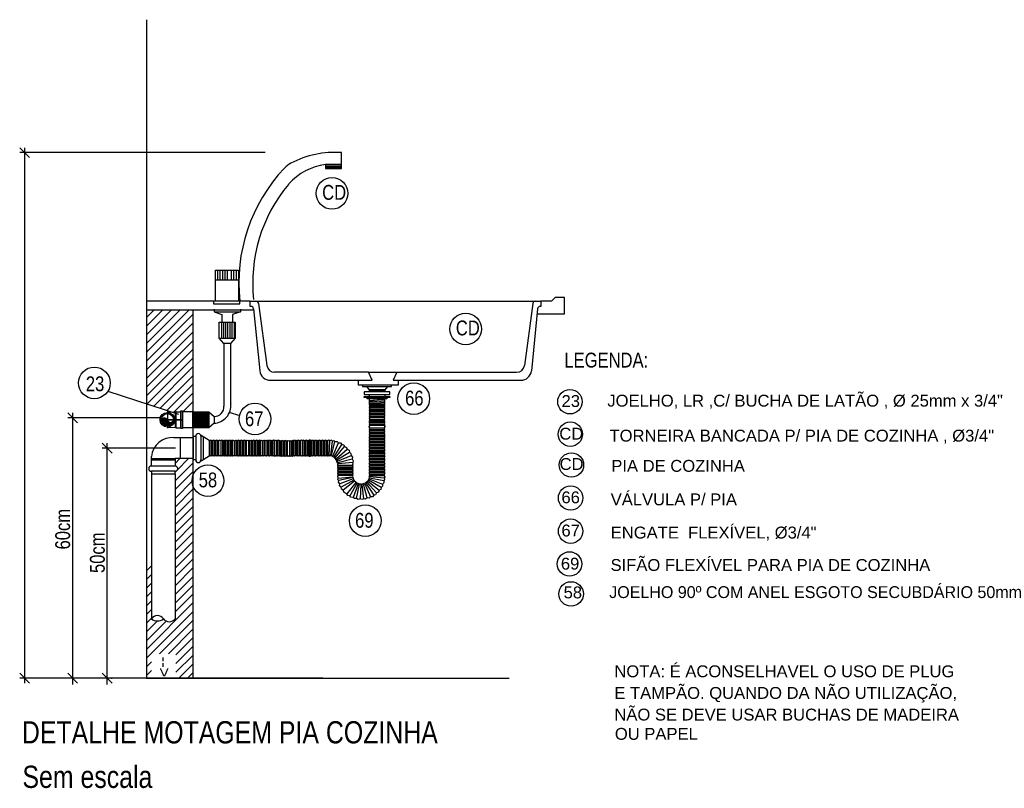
# Model space of a CAD drawing. Header units: millimetres. Extents: x -20654 to 2526, y -8238 to 977.
# Tile 95 of 219: x -10312.95 to -10309.79, y -4129.42 to -4126.95. Entities that reach past the tile are written whole.
import ezdxf

# ---------------------------------------------------------------- set-up
doc = ezdxf.new("R2010")
doc.units = ezdxf.units.MM
doc.layers.add('EQUIP', color=7, linetype='Continuous')
doc.layers.add('TEXTO', color=251, linetype='Continuous')
doc.styles.add('Arial', font='arial.ttf', dxfattribs={"height": 100})
doc.styles.add('Arial_1', font='arial.ttf', dxfattribs={"width": 0.8, "height": 0.06})
doc.styles.add('Arial_3', font='arial.ttf', dxfattribs={"height": 0.238939})
doc.styles.add('Arial_4', font='arial.ttf', dxfattribs={"width": 0.8, "height": 0.07})
doc.styles.add('Arial_5', font='arial.ttf', dxfattribs={"height": 0.0825})

# ---------------------------------------------------------------- blocks, each defined once
blk = doc.blocks.new('DETALHES EXECUTIVOS_dwg_detalhe_dwg__ArchTick-2519284-03 DETALHES EXECUTIVOS-2597234-10 DETALHES EXECUTIVOS')
at = {"layer": 'EQUIP'}
blk.add_line((-0.5, -0.5), (0.5, 0.5), dxfattribs=at)

msp = doc.modelspace()

# ---------------------------------------------------------------- hatches: boundary and pattern name
at = {"layer": 'EQUIP'}
for points in [[(-10312.496, -4128.235), (-10312.4762, -4128.235), (-10312.4778, -4128.2328), (-10312.4798, -4128.2311), (-10312.4822, -4128.2298), (-10312.4848, -4128.2292), (-10312.4875, -4128.2292), (-10312.4901, -4128.2298), (-10312.4925, -4128.2311), (-10312.4945, -4128.2328)], [(-10312.4762, -4128.2548), (-10312.4762, -4128.235), (-10312.496, -4128.235), (-10312.4954, -4128.2402), (-10312.4934, -4128.2449), (-10312.4902, -4128.249), (-10312.4861, -4128.2522), (-10312.4814, -4128.2542)], [(-10312.4762, -4128.2548), (-10312.4711, -4128.2542), (-10312.4663, -4128.2522), (-10312.4622, -4128.249), (-10312.4591, -4128.2449), (-10312.4571, -4128.2402), (-10312.4564, -4128.235), (-10312.4572, -4128.2375), (-10312.4586, -4128.2396), (-10312.4604, -4128.2414), (-10312.4626, -4128.2426), (-10312.4651, -4128.2433), (-10312.4676, -4128.2433), (-10312.4701, -4128.2426), (-10312.4723, -4128.2414), (-10312.4741, -4128.2396), (-10312.4755, -4128.2375), (-10312.4762, -4128.235)]]:
    msp.add_hatch(color=256, dxfattribs=at).paths.add_polyline_path(points)

# ---------------------------------------------------------------- linework, layer by layer
for p, q in [((-10312.9352, -4127.3598), (-10312.9352, -4129.0822)), ((-10312.1622, -4127.3757), (-10312.9511, -4127.3757)), ((-10311.9677, -4127.4181), (-10311.9168, -4127.4181)), ((-10311.9677, -4127.4223), (-10311.9168, -4127.4223)), ((-10312.3137, -4127.7853), (-10312.3137, -4127.7536)), ((-10312.306, -4127.7853), (-10312.306, -4127.7536)), ((-10312.2983, -4127.7853), (-10312.2983, -4127.7536)), ((-10312.2906, -4127.7853), (-10312.2906, -4127.7536)), ((-10312.2828, -4127.7853), (-10312.2828, -4127.7536)), ((-10312.2708, -4127.7536), (-10312.2708, -4127.7853)), ((-10312.2631, -4127.7536), (-10312.2631, -4127.7853)), ((-10312.2554, -4127.7536), (-10312.2554, -4127.7853)), ((-10312.3214, -4127.7853), (-10312.2477, -4127.7853)), ((-10312.1832, -4127.8609), (-10312.1566, -4128.0604)), ((-10311.3014, -4127.8609), (-10311.328, -4128.0604)), ((-10312.5437, -4127.881), (-10312.1986, -4127.881)), ((-10312.2416, -4127.879), (-10312.2416, -4127.8874)), ((-10312.1989, -4127.8781), (-10312.179, -4128.0773)), ((-10311.2857, -4127.8781), (-10311.3056, -4128.0773)), ((-10312.3026, -4127.9213), (-10312.3026, -4127.9722)), ((-10312.2958, -4127.9213), (-10312.2958, -4127.9722)), ((-10312.289, -4127.9213), (-10312.289, -4127.9722)), ((-10312.283, -4127.9213), (-10312.283, -4127.9722)), ((-10312.2755, -4127.9213), (-10312.2755, -4127.9722)), ((-10312.2687, -4127.9213), (-10312.2687, -4127.9722)), ((-10312.2619, -4127.9213), (-10312.2619, -4127.9722)), ((-10312.295, -4127.9892), (-10312.295, -4128.1875)), ((-10311.7498, -4128.0824), (-10311.3532, -4128.0824)), ((-10312.6672, -4128.1427), (-10312.4401, -4128.2173)), ((-10311.8276, -4128.1535), (-10311.8276, -4128.1599)), ((-10311.7767, -4128.1535), (-10311.7767, -4128.1599)), ((-10311.8276, -4128.1717), (-10311.7767, -4128.1756)), ((-10311.8276, -4128.1756), (-10311.7767, -4128.1795)), ((-10311.8276, -4128.1795), (-10311.7767, -4128.1834)), ((-10311.8228, -4128.1678), (-10311.8228, -4128.1639)), ((-10311.7816, -4128.1678), (-10311.7816, -4128.1639)), ((-10312.7809, -4128.2132), (-10312.7809, -4129.0872)), ((-10312.4762, -4128.2076), (-10312.4762, -4128.2618)), ((-10312.4477, -4128.2092), (-10312.4328, -4128.2092)), ((-10312.3942, -4128.213), (-10312.3433, -4128.213)), ((-10312.3942, -4128.2164), (-10312.3433, -4128.2164)), ((-10312.3433, -4128.2096), (-10312.3433, -4128.2605)), ((-10312.2787, -4128.2105), (-10312.2434, -4128.2214)), ((-10311.7767, -4128.1885), (-10311.8276, -4128.1885)), ((-10311.8252, -4128.1909), (-10311.7791, -4128.1909)), ((-10311.8252, -4128.1957), (-10311.7791, -4128.1957)), ((-10311.8252, -4128.2004), (-10311.7791, -4128.2004)), ((-10311.8252, -4128.2052), (-10311.7791, -4128.2052)), ((-10311.8252, -4128.21), (-10311.7791, -4128.21)), ((-10311.8252, -4128.2147), (-10311.7791, -4128.2147)), ((-10312.502, -4128.2291), (-10312.7968, -4128.2291)), ((-10312.3942, -4128.2198), (-10312.3433, -4128.2198)), ((-10312.3942, -4128.2232), (-10312.3433, -4128.2232)), ((-10312.3942, -4128.2266), (-10312.3433, -4128.2266)), ((-10312.3942, -4128.23), (-10312.3433, -4128.23)), ((-10312.3942, -4128.2334), (-10312.3433, -4128.2334)), ((-10312.3942, -4128.2367), (-10312.3433, -4128.2367)), ((-10312.3942, -4128.2401), (-10312.3433, -4128.2401)), ((-10312.3942, -4128.2435), (-10312.3433, -4128.2435)), ((-10312.3942, -4128.2469), (-10312.3433, -4128.2469)), ((-10311.8252, -4128.2195), (-10311.7791, -4128.2195)), ((-10311.8252, -4128.2243), (-10311.7791, -4128.2243)), ((-10311.8252, -4128.2386), (-10311.7791, -4128.2386)), ((-10312.3942, -4128.2503), (-10312.3433, -4128.2503)), ((-10312.3942, -4128.2537), (-10312.3433, -4128.2537)), ((-10312.3942, -4128.2571), (-10312.3433, -4128.2571)), ((-10311.8252, -4128.2529), (-10311.7791, -4128.2529)), ((-10311.8252, -4128.2613), (-10311.7791, -4128.2613)), ((-10311.8252, -4128.2804), (-10311.7791, -4128.2804)), ((-10312.6695, -4129.0872), (-10312.6695, -4128.3103)), ((-10312.4339, -4128.3601), (-10312.4339, -4128.2923)), ((-10312.3681, -4128.3643), (-10312.3681, -4128.288)), ((-10312.3601, -4128.363), (-10312.3601, -4128.2893)), ((-10312.3392, -4128.3031), (-10312.3392, -4128.3492)), ((-10312.3344, -4128.3031), (-10312.3344, -4128.3492)), ((-10312.3296, -4128.3031), (-10312.3296, -4128.3492)), ((-10312.3248, -4128.3031), (-10312.3248, -4128.3492)), ((-10312.3201, -4128.3031), (-10312.3201, -4128.3492)), ((-10312.3153, -4128.3031), (-10312.3153, -4128.3492)), ((-10312.3043, -4128.3031), (-10312.3043, -4128.3492)), ((-10312.2995, -4128.3031), (-10312.2995, -4128.3492)), ((-10312.29, -4128.3031), (-10312.29, -4128.3492)), ((-10312.2852, -4128.3031), (-10312.2852, -4128.3492)), ((-10312.2804, -4128.3031), (-10312.2804, -4128.3492)), ((-10312.2757, -4128.3031), (-10312.2757, -4128.3492)), ((-10312.2709, -4128.3031), (-10312.2709, -4128.3492)), ((-10312.2599, -4128.3031), (-10312.2599, -4128.3492)), ((-10312.2551, -4128.3031), (-10312.2551, -4128.3492)), ((-10312.2456, -4128.3031), (-10312.2456, -4128.3492)), ((-10312.2408, -4128.3031), (-10312.2408, -4128.3492)), ((-10312.236, -4128.3031), (-10312.236, -4128.3492)), ((-10312.2313, -4128.3031), (-10312.2313, -4128.3492)), ((-10312.2265, -4128.3031), (-10312.2265, -4128.3492)), ((-10312.2155, -4128.3031), (-10312.2155, -4128.3492)), ((-10312.2107, -4128.3031), (-10312.2107, -4128.3492)), ((-10312.2012, -4128.3031), (-10312.2012, -4128.3492)), ((-10312.1964, -4128.3031), (-10312.1964, -4128.3492)), ((-10312.1917, -4128.3031), (-10312.1917, -4128.3492)), ((-10312.1869, -4128.3031), (-10312.1869, -4128.3492)), ((-10312.1821, -4128.3031), (-10312.1821, -4128.3492)), ((-10312.1711, -4128.3031), (-10312.1711, -4128.3492)), ((-10312.1663, -4128.3031), (-10312.1663, -4128.3492)), ((-10312.1568, -4128.3031), (-10312.1568, -4128.3492)), ((-10312.1473, -4128.3031), (-10312.1473, -4128.3492)), ((-10312.1425, -4128.3031), (-10312.1425, -4128.3492)), ((-10312.1377, -4128.3031), (-10312.1377, -4128.3492)), ((-10312.1267, -4128.3031), (-10312.1267, -4128.3492)), ((-10312.1219, -4128.3031), (-10312.1219, -4128.3492)), ((-10312.1136, -4128.3043), (-10312.1136, -4128.3504)), ((-10312.1088, -4128.3043), (-10312.1088, -4128.3504)), ((-10312.104, -4128.3043), (-10312.104, -4128.3504)), ((-10312.0993, -4128.3043), (-10312.0993, -4128.3504)), ((-10312.0945, -4128.3043), (-10312.0945, -4128.3504)), ((-10312.0835, -4128.3043), (-10312.0835, -4128.3504)), ((-10312.0787, -4128.3043), (-10312.0787, -4128.3504)), ((-10312.0716, -4128.3031), (-10312.0716, -4128.3492)), ((-10312.0668, -4128.3031), (-10312.0668, -4128.3492)), ((-10312.062, -4128.3031), (-10312.062, -4128.3492)), ((-10312.0573, -4128.3031), (-10312.0573, -4128.3492)), ((-10312.0525, -4128.3031), (-10312.0525, -4128.3492)), ((-10312.0415, -4128.3031), (-10312.0415, -4128.3492)), ((-10312.0367, -4128.3031), (-10312.0367, -4128.3492)), ((-10312.0272, -4128.3031), (-10312.0272, -4128.3492)), ((-10312.0181, -4128.3007), (-10312.0181, -4128.3516)), ((-10312.0137, -4128.3031), (-10312.0137, -4128.3492)), ((-10312.009, -4128.3031), (-10312.009, -4128.3492)), ((-10312.0042, -4128.3031), (-10312.0042, -4128.3492)), ((-10311.9994, -4128.3031), (-10311.9994, -4128.3492)), ((-10311.9947, -4128.3031), (-10311.9947, -4128.3492)), ((-10311.9899, -4128.3031), (-10311.9899, -4128.3492)), ((-10311.9851, -4128.3031), (-10311.9851, -4128.3492)), ((-10311.9804, -4128.3031), (-10311.9804, -4128.3492)), ((-10311.9756, -4128.3031), (-10311.9756, -4128.3492)), ((-10311.9708, -4128.3031), (-10311.9708, -4128.3492)), ((-10311.966, -4128.3031), (-10311.966, -4128.3492)), ((-10311.9565, -4128.3492), (-10311.9539, -4128.3032)), ((-10311.9488, -4128.3011), (-10311.9489, -4128.301)), ((-10311.948, -4128.3497), (-10311.9374, -4128.3054)), ((-10311.9438, -4128.3518), (-10311.9262, -4128.309)), ((-10311.9407, -4128.3022), (-10311.9407, -4128.3022)), ((-10311.8252, -4128.2852), (-10311.7791, -4128.2852)), ((-10311.8252, -4128.2953), (-10311.7791, -4128.2953)), ((-10311.8252, -4128.3001), (-10311.7791, -4128.3001)), ((-10311.8252, -4128.3049), (-10311.7791, -4128.3049)), ((-10311.8252, -4128.3096), (-10311.7791, -4128.3096)), ((-10312.4498, -4128.3262), (-10312.6854, -4128.3262)), ((-10311.94, -4128.3543), (-10311.9157, -4128.3145)), ((-10311.9367, -4128.3572), (-10311.9062, -4128.3214)), ((-10311.934, -4128.3603), (-10311.898, -4128.3296)), ((-10311.9315, -4128.364), (-10311.8911, -4128.3391)), ((-10311.8252, -4128.3144), (-10311.7791, -4128.3144)), ((-10311.8252, -4128.3192), (-10311.7791, -4128.3192)), ((-10311.8252, -4128.3239), (-10311.7791, -4128.3239)), ((-10311.8252, -4128.3287), (-10311.7791, -4128.3287)), ((-10311.8252, -4128.3335), (-10311.7791, -4128.3335)), ((-10311.8252, -4128.3383), (-10311.7791, -4128.3383)), ((-10311.8252, -4128.343), (-10311.7791, -4128.343)), ((-10312.4513, -4128.3603), (-10312.5276, -4128.3603)), ((-10312.4513, -4128.3654), (-10312.5276, -4128.3654)), ((-10311.9295, -4128.3679), (-10311.8857, -4128.3497)), ((-10311.8252, -4128.3478), (-10311.7791, -4128.3478)), ((-10311.8252, -4128.3526), (-10311.7791, -4128.3526)), ((-10311.8252, -4128.3573), (-10311.7791, -4128.3573)), ((-10311.8252, -4128.3621), (-10311.7791, -4128.3621)), ((-10311.8252, -4128.3669), (-10311.7791, -4128.3669)), ((-10311.8252, -4128.3717), (-10311.7791, -4128.3717)), ((-10311.8252, -4128.3764), (-10311.7791, -4128.3764)), ((-10311.927, -4128.386), (-10311.8809, -4128.386)), ((-10311.927, -4128.3907), (-10311.8809, -4128.3907)), ((-10311.927, -4128.3955), (-10311.8809, -4128.3955)), ((-10311.927, -4128.4003), (-10311.8809, -4128.4003)), ((-10311.927, -4128.405), (-10311.8809, -4128.405)), ((-10311.8252, -4128.3812), (-10311.7791, -4128.3812)), ((-10311.8252, -4128.386), (-10311.7791, -4128.386)), ((-10311.8252, -4128.3907), (-10311.7791, -4128.3907)), ((-10311.8252, -4128.3955), (-10311.7791, -4128.3955)), ((-10311.8252, -4128.4003), (-10311.7791, -4128.4003)), ((-10311.8252, -4128.405), (-10311.7791, -4128.405)), ((-10312.5276, -4128.4093), (-10312.5276, -4128.8754)), ((-10311.8803, -4128.4211), (-10311.9254, -4128.4304)), ((-10311.8772, -4128.4293), (-10311.9172, -4128.4521)), ((-10311.8705, -4128.4371), (-10311.8993, -4128.4731)), ((-10311.8669, -4128.4396), (-10311.8897, -4128.4796)), ((-10311.8785, -4128.4122), (-10311.8785, -4128.4123)), ((-10311.8379, -4128.4385), (-10311.8125, -4128.4772)), ((-10311.8346, -4128.4358), (-10311.8033, -4128.4701)), ((-10311.8318, -4128.4329), (-10311.7956, -4128.4619)), ((-10311.8276, -4128.4254), (-10311.784, -4128.4419)), ((-10311.8264, -4128.4213), (-10311.7807, -4128.4308)), ((-10311.8252, -4128.4098), (-10311.7791, -4128.4098)), ((-10311.8252, -4128.4146), (-10311.7791, -4128.4146)), ((-10311.7777, -4128.4274), (-10311.7777, -4128.4274)), ((-10311.7768, -4128.4195), (-10311.7768, -4128.4194)), ((-10311.8629, -4128.4414), (-10311.8792, -4128.4846)), ((-10311.8544, -4128.4431), (-10311.8565, -4128.4893)), ((-10311.9761, -4129.0663), (-10312.9511, -4129.0663)), ((-10312.5476, -4129.0663), (-10312.7975, -4129.0663)), ((-10312.6229, -4129.0663), (-10312.7968, -4129.0663)), ((-10312.6566, -4129.0663), (-10312.6536, -4129.0663))]:
    msp.add_line(p, q, dxfattribs=at)
at = {"layer": 'EQUIP', "color": 8, "true_color": 0x808080}
for p, q in [((-10312.5437, -4127.9055), (-10312.5191, -4127.881)), ((-10312.5437, -4127.9336), (-10312.491, -4127.881)), ((-10312.5437, -4127.9617), (-10312.4629, -4127.881)), ((-10312.5437, -4127.9898), (-10312.4348, -4127.881)), ((-10312.5437, -4128.018), (-10312.4067, -4127.881)), ((-10312.5437, -4128.0461), (-10312.3942, -4127.8965)), ((-10312.5437, -4128.0742), (-10312.3942, -4127.9247)), ((-10312.5437, -4128.1023), (-10312.3942, -4127.9528)), ((-10312.5437, -4128.1304), (-10312.3942, -4127.9809)), ((-10312.5437, -4128.1585), (-10312.3942, -4128.009)), ((-10312.5412, -4128.1841), (-10312.3942, -4128.0371)), ((-10312.52, -4128.1911), (-10312.3942, -4128.0652)), ((-10312.4989, -4128.198), (-10312.3942, -4128.0933)), ((-10312.4777, -4128.205), (-10312.3942, -4128.1215)), ((-10312.4555, -4128.2109), (-10312.3942, -4128.1496)), ((-10312.4261, -4128.2096), (-10312.3942, -4128.1777)), ((-10312.398, -4128.2096), (-10312.3942, -4128.2058)), ((-10312.4513, -4128.3754), (-10312.436, -4128.3601)), ((-10312.4513, -4128.4316), (-10312.3942, -4128.3745)), ((-10312.4436, -4128.3957), (-10312.4079, -4128.3601)), ((-10312.4513, -4128.4035), (-10312.4479, -4128.4)), ((-10312.4513, -4128.4597), (-10312.3942, -4128.4026)), ((-10312.4513, -4128.4878), (-10312.3942, -4128.4307)), ((-10312.4513, -4128.5159), (-10312.3942, -4128.4588)), ((-10312.4513, -4128.5441), (-10312.3942, -4128.4869)), ((-10312.4513, -4128.5722), (-10312.3942, -4128.515)), ((-10312.4513, -4128.6003), (-10312.3942, -4128.5431)), ((-10312.4513, -4128.6284), (-10312.3942, -4128.5713)), ((-10312.4513, -4128.6565), (-10312.3942, -4128.5994)), ((-10312.4513, -4128.6846), (-10312.3942, -4128.6275)), ((-10312.4513, -4128.7127), (-10312.3942, -4128.6556)), ((-10312.4513, -4128.7408), (-10312.3942, -4128.6837)), ((-10312.5437, -4128.7208), (-10312.5276, -4128.7047)), ((-10312.4513, -4128.769), (-10312.3942, -4128.7118)), ((-10312.5437, -4128.7489), (-10312.5276, -4128.7328)), ((-10312.4513, -4128.7971), (-10312.3942, -4128.7399)), ((-10312.5437, -4128.777), (-10312.5276, -4128.7609)), ((-10312.4513, -4128.8252), (-10312.3942, -4128.768)), ((-10312.5437, -4128.8051), (-10312.5276, -4128.789)), ((-10312.5437, -4128.8332), (-10312.5276, -4128.8172)), ((-10312.4513, -4128.8533), (-10312.3942, -4128.7962)), ((-10312.5437, -4128.9738), (-10312.3942, -4128.8243)), ((-10312.5437, -4128.8614), (-10312.5276, -4128.8453)), ((-10312.5437, -4129.0019), (-10312.3942, -4128.8524)), ((-10312.5437, -4128.8895), (-10312.5276, -4128.8734)), ((-10312.5437, -4128.9176), (-10312.5085, -4128.8823)), ((-10312.5437, -4128.9457), (-10312.4805, -4128.8825)), ((-10312.5012, -4128.9876), (-10312.3942, -4128.8805)), ((-10312.4731, -4128.9876), (-10312.3942, -4128.9086)), ((-10312.4487, -4128.9912), (-10312.3942, -4128.9367)), ((-10312.4487, -4129.0194), (-10312.3942, -4128.9648)), ((-10312.4487, -4129.0475), (-10312.3942, -4128.993)), ((-10312.5437, -4129.03), (-10312.527, -4129.0133)), ((-10312.5437, -4129.0581), (-10312.527, -4129.0414)), ((-10312.4394, -4129.0663), (-10312.3942, -4129.0211)), ((-10312.4113, -4129.0663), (-10312.3942, -4129.0492))]:
    msp.add_line(p, q, dxfattribs=at)
at = {"layer": 'EQUIP', "flags": 128}
for points in [[(-10312.5437, -4126.9479), (-10312.5437, -4129.0663), (-10311.3767, -4129.0663)], [(-10311.9168, -4127.4139), (-10311.9677, -4127.4139), (-10311.9677, -4127.4266), (-10311.9168, -4127.4266), (-10311.9168, -4127.3757)], [(-10312.3214, -4127.8529), (-10312.3214, -4127.7536), (-10312.2477, -4127.7536), (-10312.2477, -4127.8535)], [(-10312.2096, -4127.8535), (-10312.5437, -4127.8535), (-10312.5437, -4127.881), (-10312.3942, -4127.881), (-10312.3942, -4129.0663)], [(-10312.3279, -4127.8535), (-10312.3279, -4127.862), (-10312.2431, -4127.862), (-10312.2431, -4127.8535)], [(-10312.2074, -4127.8705), (-10312.2096, -4127.8705), (-10312.2096, -4127.8535), (-10312.1916, -4127.8535), (-10311.293, -4127.8535), (-10311.275, -4127.8535)], [(-10311.2873, -4127.8941), (-10311.1994, -4127.8941), (-10311.1994, -4127.8415), (-10311.2291, -4127.8415), (-10311.2411, -4127.8535), (-10311.275, -4127.8535), (-10311.275, -4127.8705), (-10311.2772, -4127.8705)], [(-10312.3263, -4127.879), (-10312.3263, -4127.8874), (-10312.2416, -4127.8874), (-10312.267, -4127.8959), (-10312.267, -4127.9213)], [(-10312.3263, -4127.8874), (-10312.3009, -4127.8959), (-10312.3009, -4127.9213)], [(-10312.3094, -4127.9722), (-10312.3094, -4127.9213), (-10312.2585, -4127.9213), (-10312.2585, -4127.9722)], [(-10312.2729, -4127.9892), (-10312.295, -4127.9892), (-10312.3094, -4127.9722), (-10312.2585, -4127.9722), (-10312.2729, -4127.9892), (-10312.2729, -4128.1791)], [(-10312.1452, -4128.1079), (-10311.8176, -4128.1079), (-10311.8293, -4128.0824), (-10312.1314, -4128.0824)], [(-10311.8293, -4128.0824), (-10311.7381, -4128.0824), (-10311.7498, -4128.1079), (-10311.3394, -4128.1079)], [(-10311.7342, -4128.1079), (-10311.7342, -4128.1238), (-10311.8613, -4128.1238), (-10311.8613, -4128.1079)], [(-10311.8492, -4128.1238), (-10311.8492, -4128.1285), (-10311.7552, -4128.1285), (-10311.7552, -4128.1238)], [(-10311.8356, -4128.1285), (-10311.8276, -4128.1389), (-10311.8276, -4128.1456)], [(-10311.7687, -4128.1285), (-10311.7767, -4128.1389), (-10311.7767, -4128.1456), (-10311.8276, -4128.1422)], [(-10311.7767, -4128.1389), (-10311.8276, -4128.1389), (-10311.7767, -4128.1422)], [(-10311.7704, -4128.1639), (-10311.7704, -4128.1678), (-10311.834, -4128.1678), (-10311.834, -4128.1639)], [(-10311.7767, -4128.1717), (-10311.8276, -4128.1678), (-10311.8276, -4128.1837), (-10311.7767, -4128.1837), (-10311.7767, -4128.1678)], [(-10311.8276, -4128.1837), (-10311.8252, -4128.1861), (-10311.7791, -4128.1861), (-10311.7767, -4128.1837)], [(-10311.8252, -4128.1861), (-10311.8276, -4128.1885), (-10311.8252, -4128.1909), (-10311.8276, -4128.1933), (-10311.8252, -4128.1957), (-10311.8276, -4128.198), (-10311.8252, -4128.2004), (-10311.8276, -4128.2028), (-10311.8252, -4128.2052), (-10311.8276, -4128.2076), (-10311.8252, -4128.21), (-10311.8276, -4128.2124), (-10311.8252, -4128.2147), (-10311.8276, -4128.2171), (-10311.8252, -4128.2195), (-10311.8276, -4128.2219), (-10311.8252, -4128.2243), (-10311.8276, -4128.2267), (-10311.8252, -4128.229), (-10311.8276, -4128.2314), (-10311.8252, -4128.2338), (-10311.7791, -4128.2338), (-10311.7767, -4128.2314), (-10311.7791, -4128.229), (-10311.8252, -4128.229)], [(-10311.7791, -4128.1861), (-10311.7767, -4128.1885), (-10311.7791, -4128.1909), (-10311.7767, -4128.1933), (-10311.7791, -4128.1957), (-10311.7767, -4128.198), (-10311.7791, -4128.2004), (-10311.7767, -4128.2028), (-10311.7791, -4128.2052), (-10311.7767, -4128.2076), (-10311.7791, -4128.21), (-10311.7767, -4128.2124), (-10311.7791, -4128.2147), (-10311.7767, -4128.2171), (-10311.7791, -4128.2195), (-10311.7767, -4128.2219), (-10311.7791, -4128.2243), (-10311.7767, -4128.2267), (-10311.7791, -4128.229)], [(-10312.4501, -4128.2594), (-10312.4501, -4128.2107), (-10312.4762, -4128.2116)], [(-10312.4477, -4128.2608), (-10312.4477, -4128.2092), (-10312.4501, -4128.2107)], [(-10312.4279, -4128.2633), (-10312.4328, -4128.2633), (-10312.4328, -4128.2068), (-10312.4279, -4128.2068), (-10312.4279, -4128.2633), (-10312.4279, -4128.2068)], [(-10312.3942, -4128.2096), (-10312.3433, -4128.2096), (-10312.3263, -4128.224), (-10312.3263, -4128.2461), (-10312.3433, -4128.2605), (-10312.3942, -4128.2605), (-10312.4279, -4128.2605)], [(-10312.3942, -4128.2605), (-10312.3942, -4128.2096), (-10312.4279, -4128.2096)], [(-10312.4501, -4128.235), (-10312.4279, -4128.235), (-10312.502, -4128.235), (-10312.4481, -4128.235)], [(-10311.7791, -4128.2338), (-10311.7767, -4128.2362), (-10311.7791, -4128.2386), (-10311.7767, -4128.241), (-10311.7791, -4128.2434), (-10311.8252, -4128.2434), (-10311.8276, -4128.241), (-10311.8252, -4128.2386), (-10311.8276, -4128.2362), (-10311.8252, -4128.2338)], [(-10311.8252, -4128.2434), (-10311.8276, -4128.2457), (-10311.8252, -4128.2481), (-10311.7791, -4128.2481), (-10311.7767, -4128.2457), (-10311.7791, -4128.2434)], [(-10311.8252, -4128.2481), (-10311.8276, -4128.2505), (-10311.8252, -4128.2529), (-10311.8276, -4128.2553)], [(-10311.7791, -4128.2481), (-10311.7767, -4128.2505), (-10311.7791, -4128.2529), (-10311.7767, -4128.2553)], [(-10312.4762, -4128.2585), (-10312.4501, -4128.2594), (-10312.4477, -4128.2608), (-10312.4328, -4128.2608)], [(-10311.8276, -4128.259), (-10311.8276, -4128.2553), (-10311.8276, -4128.259), (-10311.8252, -4128.2613), (-10311.8276, -4128.2637), (-10311.8252, -4128.2661), (-10311.7791, -4128.2661), (-10311.7767, -4128.2637), (-10311.7791, -4128.2613), (-10311.7767, -4128.259), (-10311.7767, -4128.2553), (-10311.7767, -4128.259)], [(-10311.8252, -4128.2661), (-10311.8276, -4128.2685), (-10311.8252, -4128.2709), (-10311.7791, -4128.2709), (-10311.7767, -4128.2685), (-10311.7791, -4128.2661)], [(-10311.8252, -4128.2709), (-10311.8276, -4128.2733), (-10311.8252, -4128.2757), (-10311.7791, -4128.2757), (-10311.7767, -4128.2733), (-10311.7791, -4128.2709)], [(-10311.8252, -4128.2757), (-10311.8276, -4128.278), (-10311.8252, -4128.2804), (-10311.8276, -4128.2828), (-10311.8252, -4128.2852), (-10311.8276, -4128.2876), (-10311.825, -4128.2903)], [(-10311.7791, -4128.2757), (-10311.7767, -4128.278), (-10311.7791, -4128.2804), (-10311.7767, -4128.2828), (-10311.7791, -4128.2852), (-10311.7767, -4128.2876), (-10311.7794, -4128.2903)], [(-10312.4555, -4128.2923), (-10312.3935, -4128.2923), (-10312.3935, -4128.3601), (-10312.4513, -4128.3601), (-10312.4513, -4128.3838), (-10312.5276, -4128.3838), (-10312.5276, -4128.3529)], [(-10312.3935, -4128.288), (-10312.3851, -4128.288), (-10312.3851, -4128.3643), (-10312.3935, -4128.3643), (-10312.3935, -4128.288)], [(-10312.2948, -4128.3031), (-10312.2971, -4128.3007), (-10312.2995, -4128.3031), (-10312.3019, -4128.3007), (-10312.3043, -4128.3031), (-10312.3081, -4128.3007), (-10312.3105, -4128.3031), (-10312.3129, -4128.3007), (-10312.3153, -4128.3031), (-10312.3177, -4128.3007), (-10312.3201, -4128.3031), (-10312.3225, -4128.3007), (-10312.3248, -4128.3031), (-10312.3272, -4128.3007), (-10312.3296, -4128.3031), (-10312.332, -4128.3007), (-10312.3344, -4128.3031), (-10312.3368, -4128.3007), (-10312.3392, -4128.3031), (-10312.3415, -4128.3007)], [(-10312.2948, -4128.3492), (-10312.2971, -4128.3516), (-10312.2995, -4128.3492), (-10312.3019, -4128.3516), (-10312.3043, -4128.3492), (-10312.3081, -4128.3516), (-10312.3105, -4128.3492), (-10312.3105, -4128.3031)], [(-10312.2661, -4128.3031), (-10312.2685, -4128.3007), (-10312.2709, -4128.3031), (-10312.2733, -4128.3007), (-10312.2757, -4128.3031), (-10312.2781, -4128.3007), (-10312.2804, -4128.3031), (-10312.2828, -4128.3007), (-10312.2852, -4128.3031), (-10312.2876, -4128.3007), (-10312.29, -4128.3031), (-10312.2924, -4128.3007), (-10312.2948, -4128.3031), (-10312.2948, -4128.3492), (-10312.2924, -4128.3516), (-10312.29, -4128.3492), (-10312.2876, -4128.3516), (-10312.2852, -4128.3492), (-10312.2828, -4128.3516), (-10312.2804, -4128.3492), (-10312.2781, -4128.3516), (-10312.2757, -4128.3492), (-10312.2733, -4128.3516), (-10312.2709, -4128.3492), (-10312.2685, -4128.3516), (-10312.2661, -4128.3492)], [(-10312.2504, -4128.3492), (-10312.2527, -4128.3516), (-10312.2551, -4128.3492), (-10312.2575, -4128.3516), (-10312.2599, -4128.3492), (-10312.2638, -4128.3516), (-10312.2661, -4128.3492), (-10312.2661, -4128.3031), (-10312.2638, -4128.3007), (-10312.2599, -4128.3031), (-10312.2575, -4128.3007), (-10312.2551, -4128.3031), (-10312.2527, -4128.3007), (-10312.2504, -4128.3031)], [(-10312.2217, -4128.3031), (-10312.2241, -4128.3007), (-10312.2265, -4128.3031), (-10312.2289, -4128.3007), (-10312.2313, -4128.3031), (-10312.2337, -4128.3007), (-10312.236, -4128.3031), (-10312.2384, -4128.3007), (-10312.2408, -4128.3031), (-10312.2432, -4128.3007), (-10312.2456, -4128.3031), (-10312.248, -4128.3007), (-10312.2504, -4128.3031), (-10312.2504, -4128.3492), (-10312.248, -4128.3516), (-10312.2456, -4128.3492), (-10312.2432, -4128.3516), (-10312.2408, -4128.3492), (-10312.2384, -4128.3516), (-10312.236, -4128.3492), (-10312.2337, -4128.3516), (-10312.2313, -4128.3492), (-10312.2289, -4128.3516), (-10312.2265, -4128.3492), (-10312.2241, -4128.3516), (-10312.2217, -4128.3492)], [(-10312.206, -4128.3492), (-10312.2083, -4128.3516), (-10312.2107, -4128.3492), (-10312.2131, -4128.3516), (-10312.2155, -4128.3492), (-10312.2194, -4128.3516), (-10312.2217, -4128.3492), (-10312.2217, -4128.3031), (-10312.2194, -4128.3007), (-10312.2155, -4128.3031), (-10312.2131, -4128.3007), (-10312.2107, -4128.3031), (-10312.2083, -4128.3007), (-10312.206, -4128.3031)], [(-10312.1773, -4128.3031), (-10312.1797, -4128.3007), (-10312.1821, -4128.3031), (-10312.1845, -4128.3007), (-10312.1869, -4128.3031), (-10312.1893, -4128.3007), (-10312.1917, -4128.3031), (-10312.194, -4128.3007), (-10312.1964, -4128.3031), (-10312.1988, -4128.3007), (-10312.2012, -4128.3031), (-10312.2036, -4128.3007), (-10312.206, -4128.3031), (-10312.206, -4128.3492), (-10312.2036, -4128.3516), (-10312.2012, -4128.3492), (-10312.1988, -4128.3516), (-10312.1964, -4128.3492), (-10312.194, -4128.3516), (-10312.1917, -4128.3492), (-10312.1893, -4128.3516), (-10312.1869, -4128.3492), (-10312.1845, -4128.3516), (-10312.1821, -4128.3492), (-10312.1797, -4128.3516), (-10312.1773, -4128.3492)], [(-10312.1616, -4128.3492), (-10312.164, -4128.3516), (-10312.1663, -4128.3492), (-10312.1687, -4128.3516), (-10312.1711, -4128.3492), (-10312.175, -4128.3516), (-10312.1773, -4128.3492), (-10312.1773, -4128.3031), (-10312.175, -4128.3007), (-10312.1711, -4128.3031), (-10312.1687, -4128.3007), (-10312.1663, -4128.3031), (-10312.164, -4128.3007), (-10312.1616, -4128.3031)], [(-10312.1329, -4128.3492), (-10312.1353, -4128.3516), (-10312.1377, -4128.3492), (-10312.1401, -4128.3516), (-10312.1425, -4128.3492), (-10312.1449, -4128.3516), (-10312.1473, -4128.3492), (-10312.1496, -4128.3516), (-10312.152, -4128.3492), (-10312.1544, -4128.3516), (-10312.1568, -4128.3492), (-10312.1592, -4128.3516), (-10312.1616, -4128.3492), (-10312.1616, -4128.3031), (-10312.1592, -4128.3007), (-10312.1568, -4128.3031), (-10312.1544, -4128.3007), (-10312.152, -4128.3031), (-10312.152, -4128.3492)], [(-10312.1329, -4128.3031), (-10312.1353, -4128.3007), (-10312.1377, -4128.3031), (-10312.1401, -4128.3007), (-10312.1425, -4128.3031), (-10312.1449, -4128.3007), (-10312.1473, -4128.3031), (-10312.1496, -4128.3007), (-10312.152, -4128.3031)], [(-10312.1172, -4128.3031), (-10312.1196, -4128.3007), (-10312.1219, -4128.3031), (-10312.1243, -4128.3007), (-10312.1267, -4128.3031), (-10312.1306, -4128.3007), (-10312.1329, -4128.3031), (-10312.1329, -4128.3492), (-10312.1306, -4128.3516), (-10312.1267, -4128.3492), (-10312.1243, -4128.3516), (-10312.1219, -4128.3492), (-10312.1196, -4128.3516), (-10312.1172, -4128.3492)], [(-10312.1148, -4128.3007), (-10312.1172, -4128.3031), (-10312.1172, -4128.3492), (-10312.1148, -4128.3516)], [(-10312.0897, -4128.3043), (-10312.0921, -4128.3019), (-10312.0945, -4128.3043), (-10312.0969, -4128.3019), (-10312.0993, -4128.3043), (-10312.1017, -4128.3019), (-10312.104, -4128.3043), (-10312.1064, -4128.3019), (-10312.1088, -4128.3043), (-10312.1112, -4128.3019), (-10312.1136, -4128.3043), (-10312.116, -4128.3019)], [(-10312.074, -4128.3504), (-10312.0763, -4128.3528), (-10312.0787, -4128.3504), (-10312.0811, -4128.3528), (-10312.0835, -4128.3504), (-10312.0873, -4128.3528), (-10312.0897, -4128.3504), (-10312.0897, -4128.3043), (-10312.0873, -4128.3019), (-10312.0835, -4128.3043), (-10312.0811, -4128.3019), (-10312.0787, -4128.3043), (-10312.0763, -4128.3019), (-10312.074, -4128.3043)], [(-10312.0477, -4128.3031), (-10312.0501, -4128.3007), (-10312.0525, -4128.3031), (-10312.0549, -4128.3007), (-10312.0573, -4128.3031), (-10312.0596, -4128.3007), (-10312.062, -4128.3031), (-10312.0644, -4128.3007), (-10312.0668, -4128.3031), (-10312.0692, -4128.3007), (-10312.0716, -4128.3031), (-10312.074, -4128.3007)], [(-10312.0716, -4128.3019), (-10312.074, -4128.3043), (-10312.074, -4128.3504), (-10312.0716, -4128.3528)], [(-10312.0319, -4128.3031), (-10312.0343, -4128.3007), (-10312.0367, -4128.3031), (-10312.0391, -4128.3007), (-10312.0415, -4128.3031), (-10312.0453, -4128.3007), (-10312.0477, -4128.3031), (-10312.0477, -4128.3492), (-10312.0453, -4128.3516), (-10312.0415, -4128.3492), (-10312.0391, -4128.3516), (-10312.0367, -4128.3492), (-10312.0343, -4128.3516), (-10312.0319, -4128.3492)], [(-10312.0224, -4128.3031), (-10312.0248, -4128.3007), (-10312.0272, -4128.3031), (-10312.0296, -4128.3007), (-10312.0319, -4128.3031), (-10312.0319, -4128.3492), (-10312.0296, -4128.3516), (-10312.0272, -4128.3492), (-10312.0248, -4128.3516), (-10312.0224, -4128.3492)], [(-10312.02, -4128.3007), (-10312.0224, -4128.3031), (-10312.0224, -4128.3492), (-10312.02, -4128.3516)], [(-10311.9613, -4128.3031), (-10311.9613, -4128.3492), (-10311.9589, -4128.3516), (-10311.9565, -4128.3492), (-10311.9541, -4128.3516), (-10311.951, -4128.3487), (-10311.9452, -4128.3039), (-10311.9488, -4128.301), (-10311.9539, -4128.3032), (-10311.9574, -4128.3007), (-10311.9611, -4128.303), (-10311.9613, -4128.3031), (-10311.9637, -4128.3007), (-10311.966, -4128.3031), (-10311.9684, -4128.3007), (-10311.9708, -4128.3031), (-10311.9732, -4128.3007), (-10311.9756, -4128.3031), (-10311.978, -4128.3007), (-10311.9804, -4128.3031), (-10311.9827, -4128.3007), (-10311.9851, -4128.3031), (-10311.9875, -4128.3007), (-10311.9899, -4128.3031), (-10311.9923, -4128.3007), (-10311.9947, -4128.3031), (-10311.9971, -4128.3007), (-10311.9994, -4128.3031), (-10312.0018, -4128.3007), (-10312.0042, -4128.3031), (-10312.0066, -4128.3007), (-10312.009, -4128.3031), (-10312.0114, -4128.3007), (-10312.0137, -4128.3031), (-10312.0161, -4128.3007), (-10312.02, -4128.3007), (-10312.0161, -4128.3007)], [(-10311.9452, -4128.3039), (-10311.9407, -4128.3022), (-10311.9374, -4128.3054), (-10311.9305, -4128.3048), (-10311.9262, -4128.309), (-10311.9193, -4128.3096), (-10311.9157, -4128.3145), (-10311.909, -4128.3161), (-10311.9062, -4128.3214), (-10311.8999, -4128.324), (-10311.898, -4128.3296), (-10311.8921, -4128.3332), (-10311.8911, -4128.3391), (-10311.8858, -4128.3436), (-10311.8857, -4128.3497), (-10311.8812, -4128.3549), (-10311.882, -4128.3609)], [(-10311.7795, -4128.4231), (-10311.8258, -4128.4185), (-10311.8276, -4128.417), (-10311.8252, -4128.4146), (-10311.8276, -4128.4122), (-10311.8252, -4128.4098), (-10311.8276, -4128.4074), (-10311.8252, -4128.405), (-10311.8276, -4128.4027), (-10311.8252, -4128.4003), (-10311.8276, -4128.3979), (-10311.8252, -4128.3955), (-10311.8276, -4128.3931), (-10311.8252, -4128.3907), (-10311.8276, -4128.3883), (-10311.8252, -4128.386), (-10311.8276, -4128.3836), (-10311.8252, -4128.3812), (-10311.8276, -4128.3788), (-10311.8252, -4128.3764), (-10311.8276, -4128.374), (-10311.8252, -4128.3717), (-10311.8276, -4128.3693), (-10311.8252, -4128.3669), (-10311.8276, -4128.3645), (-10311.8252, -4128.3621), (-10311.8276, -4128.3597), (-10311.8252, -4128.3573), (-10311.8276, -4128.355), (-10311.8252, -4128.3526), (-10311.8276, -4128.3502), (-10311.8252, -4128.3478), (-10311.8276, -4128.3454), (-10311.8252, -4128.343), (-10311.8276, -4128.3406), (-10311.8252, -4128.3383), (-10311.8276, -4128.3359), (-10311.8252, -4128.3335), (-10311.8276, -4128.3311), (-10311.8252, -4128.3287), (-10311.8276, -4128.3263), (-10311.8252, -4128.3239), (-10311.8276, -4128.3216), (-10311.8252, -4128.3192), (-10311.8276, -4128.3168), (-10311.8252, -4128.3144), (-10311.8276, -4128.312), (-10311.8252, -4128.3096), (-10311.8276, -4128.3072), (-10311.8252, -4128.3049), (-10311.8276, -4128.3025), (-10311.8252, -4128.3001), (-10311.8276, -4128.2977), (-10311.8252, -4128.2953), (-10311.8276, -4128.2929), (-10311.825, -4128.2903), (-10311.7794, -4128.2903), (-10311.7767, -4128.2929), (-10311.7791, -4128.2953), (-10311.7767, -4128.2977), (-10311.7791, -4128.3001), (-10311.7767, -4128.3025), (-10311.7791, -4128.3049), (-10311.7767, -4128.3072), (-10311.7791, -4128.3096), (-10311.7767, -4128.312), (-10311.7791, -4128.3144), (-10311.7767, -4128.3168), (-10311.7791, -4128.3192), (-10311.7767, -4128.3216), (-10311.7791, -4128.3239), (-10311.7767, -4128.3263), (-10311.7791, -4128.3287), (-10311.7767, -4128.3311), (-10311.7791, -4128.3335), (-10311.7767, -4128.3359), (-10311.7791, -4128.3383), (-10311.7767, -4128.3406), (-10311.7791, -4128.343), (-10311.7767, -4128.3454), (-10311.7791, -4128.3478), (-10311.7767, -4128.3502), (-10311.7791, -4128.3526), (-10311.7767, -4128.355), (-10311.7791, -4128.3573), (-10311.7767, -4128.3597), (-10311.7791, -4128.3621), (-10311.7767, -4128.3645), (-10311.7791, -4128.3669), (-10311.7767, -4128.3693), (-10311.7791, -4128.3717), (-10311.7767, -4128.374), (-10311.7791, -4128.3764), (-10311.7767, -4128.3788), (-10311.7791, -4128.3812), (-10311.7767, -4128.3836), (-10311.7791, -4128.386), (-10311.7767, -4128.3883), (-10311.7791, -4128.3907), (-10311.7767, -4128.3931), (-10311.7791, -4128.3955), (-10311.7767, -4128.3979), (-10311.7791, -4128.4003), (-10311.7767, -4128.4027), (-10311.7791, -4128.405), (-10311.7767, -4128.4074), (-10311.7791, -4128.4098), (-10311.7767, -4128.4122), (-10311.7791, -4128.4146), (-10311.7768, -4128.4194), (-10311.7795, -4128.4231), (-10311.7777, -4128.4274), (-10311.7807, -4128.4308), (-10311.78, -4128.4375), (-10311.784, -4128.4419), (-10311.7844, -4128.4487), (-10311.789, -4128.4524), (-10311.7904, -4128.459), (-10311.7956, -4128.4619), (-10311.7979, -4128.4681), (-10311.8033, -4128.4701), (-10311.8067, -4128.476), (-10311.8125, -4128.4772), (-10311.8167, -4128.4825), (-10311.8227, -4128.4828)], [(-10312.3105, -4128.3492), (-10312.3129, -4128.3516), (-10312.3153, -4128.3492), (-10312.3177, -4128.3516), (-10312.3201, -4128.3492), (-10312.3225, -4128.3516), (-10312.3248, -4128.3492), (-10312.3272, -4128.3516), (-10312.3296, -4128.3492), (-10312.332, -4128.3516), (-10312.3344, -4128.3492), (-10312.3368, -4128.3516), (-10312.3392, -4128.3492), (-10312.3415, -4128.3516)], [(-10312.0897, -4128.3504), (-10312.0921, -4128.3528), (-10312.0945, -4128.3504), (-10312.0969, -4128.3528), (-10312.0993, -4128.3504), (-10312.1017, -4128.3528), (-10312.104, -4128.3504), (-10312.1064, -4128.3528), (-10312.1088, -4128.3504), (-10312.1112, -4128.3528), (-10312.1136, -4128.3504), (-10312.116, -4128.3528)], [(-10312.0477, -4128.3492), (-10312.0501, -4128.3516), (-10312.0525, -4128.3492), (-10312.0549, -4128.3516), (-10312.0573, -4128.3492), (-10312.0596, -4128.3516), (-10312.062, -4128.3492), (-10312.0644, -4128.3516), (-10312.0668, -4128.3492), (-10312.0692, -4128.3516), (-10312.0716, -4128.3492), (-10312.074, -4128.3516)], [(-10311.9613, -4128.3492), (-10311.9637, -4128.3516), (-10311.966, -4128.3492), (-10311.9684, -4128.3516), (-10311.9708, -4128.3492), (-10311.9732, -4128.3516), (-10311.9756, -4128.3492), (-10311.978, -4128.3516), (-10311.9804, -4128.3492), (-10311.9827, -4128.3516), (-10311.9851, -4128.3492), (-10311.9875, -4128.3516), (-10311.9899, -4128.3492), (-10311.9923, -4128.3516), (-10311.9947, -4128.3492), (-10311.9971, -4128.3516), (-10311.9994, -4128.3492), (-10312.0018, -4128.3516), (-10312.0042, -4128.3492), (-10312.0066, -4128.3516), (-10312.009, -4128.3492), (-10312.0114, -4128.3516), (-10312.0137, -4128.3492), (-10312.0161, -4128.3516), (-10312.02, -4128.3516), (-10312.0161, -4128.3516)], [(-10311.9272, -4128.3763), (-10311.9302, -4128.3748), (-10311.9281, -4128.372), (-10311.9313, -4128.371), (-10311.9295, -4128.3679), (-10311.9328, -4128.3673), (-10311.9315, -4128.364), (-10311.9349, -4128.364), (-10311.934, -4128.3603), (-10311.9372, -4128.3605), (-10311.9367, -4128.3572), (-10311.94, -4128.3578), (-10311.94, -4128.3543), (-10311.9432, -4128.3553), (-10311.9438, -4128.3518), (-10311.947, -4128.3532), (-10311.948, -4128.3497), (-10311.9501, -4128.3519), (-10311.951, -4128.3487)], [(-10311.927, -4128.3812), (-10311.9294, -4128.3836), (-10311.927, -4128.386), (-10311.9294, -4128.3883), (-10311.927, -4128.3907), (-10311.9294, -4128.3931), (-10311.927, -4128.3955), (-10311.9294, -4128.3979), (-10311.927, -4128.4003), (-10311.9294, -4128.4027), (-10311.927, -4128.405), (-10311.9294, -4128.4074), (-10311.927, -4128.4098), (-10311.8809, -4128.4098), (-10311.8785, -4128.4074), (-10311.8809, -4128.405), (-10311.8785, -4128.4027), (-10311.8809, -4128.4003), (-10311.8785, -4128.3979), (-10311.8809, -4128.3955), (-10311.8785, -4128.3931), (-10311.8809, -4128.3907), (-10311.8785, -4128.3883), (-10311.8809, -4128.386), (-10311.8785, -4128.3836), (-10311.8809, -4128.3812), (-10311.8785, -4128.3777), (-10311.8802, -4128.3726), (-10311.9272, -4128.3763), (-10311.9297, -4128.3789)], [(-10311.9281, -4128.372), (-10311.882, -4128.3609), (-10311.8784, -4128.3668), (-10311.8802, -4128.3726)], [(-10312.4513, -4128.4093), (-10312.4513, -4128.4008), (-10312.5276, -4128.4008), (-10312.5276, -4128.4093), (-10312.4513, -4128.4093), (-10312.4513, -4128.8754)], [(-10311.9298, -4128.3788), (-10311.927, -4128.3812), (-10311.8809, -4128.3812)], [(-10311.927, -4128.4098), (-10311.9294, -4128.4122), (-10311.927, -4128.4146)], [(-10311.8809, -4128.4098), (-10311.8785, -4128.4122), (-10311.8809, -4128.4146), (-10311.927, -4128.4146), (-10311.9287, -4128.4193), (-10311.9266, -4128.4231), (-10311.8807, -4128.4185), (-10311.8796, -4128.4165), (-10311.8809, -4128.4146)], [(-10311.868, -4128.4878), (-10311.8748, -4128.4886), (-10311.8792, -4128.4846), (-10311.886, -4128.4842), (-10311.8897, -4128.4796), (-10311.8964, -4128.4782), (-10311.8993, -4128.4731), (-10311.908, -4128.4695), (-10311.9107, -4128.4617), (-10311.9164, -4128.458), (-10311.9172, -4128.4521), (-10311.9223, -4128.4475), (-10311.9222, -4128.4416), (-10311.9264, -4128.4363), (-10311.9254, -4128.4304), (-10311.9277, -4128.4267), (-10311.9266, -4128.4231)], [(-10311.8747, -4128.4329), (-10311.8749, -4128.4303), (-10311.8772, -4128.4293), (-10311.8769, -4128.4268), (-10311.8791, -4128.4253), (-10311.9222, -4128.4416)], [(-10311.789, -4128.4524), (-10311.8293, -4128.4293), (-10311.8315, -4128.4302), (-10311.8318, -4128.4329), (-10311.834, -4128.4334), (-10311.8346, -4128.4358), (-10311.8371, -4128.4362), (-10311.8379, -4128.4385), (-10311.8404, -4128.4384), (-10311.8417, -4128.4406), (-10311.8442, -4128.4401), (-10311.8458, -4128.4421), (-10311.8481, -4128.4412), (-10311.8501, -4128.4429), (-10311.8523, -4128.4417), (-10311.8544, -4128.4431), (-10311.8561, -4128.4416), (-10311.8587, -4128.4426), (-10311.8602, -4128.4408), (-10311.8629, -4128.4414), (-10311.8642, -4128.4394), (-10311.8669, -4128.4396), (-10311.8679, -4128.4373), (-10311.8705, -4128.4371), (-10311.8717, -4128.4342), (-10311.8747, -4128.4329), (-10311.9107, -4128.4617)], [(-10311.8807, -4128.4185), (-10311.8792, -4128.4196), (-10311.8803, -4128.4211), (-10311.8785, -4128.4229), (-10311.8791, -4128.4253), (-10311.8792, -4128.4253)], [(-10311.8258, -4128.4185), (-10311.8273, -4128.4196), (-10311.8262, -4128.4211), (-10311.8281, -4128.4229), (-10311.8274, -4128.4253), (-10311.8296, -4128.4268), (-10311.8293, -4128.4293)], [(-10311.845, -4128.4889), (-10311.8512, -4128.4917), (-10311.8565, -4128.4893), (-10311.8631, -4128.4911), (-10311.8681, -4128.4878), (-10311.8587, -4128.4426)], [(-10311.8336, -4128.4867), (-10311.8392, -4128.4905), (-10311.845, -4128.4889), (-10311.8501, -4128.4429)], [(-10311.8417, -4128.4406), (-10311.8227, -4128.4828), (-10311.8277, -4128.4874), (-10311.8336, -4128.4867), (-10311.8458, -4128.4421)]]:
    msp.add_lwpolyline(points, dxfattribs=at)
for points in [[(-10311.8435, -4128.1535), (-10311.7608, -4128.1535), (-10311.7608, -4128.1456), (-10311.8435, -4128.1456)], [(-10311.8435, -4128.1639), (-10311.8435, -4128.1599), (-10311.7608, -4128.1599), (-10311.7608, -4128.1639)], [(-10312.3681, -4128.2844), (-10312.3415, -4128.3007), (-10312.3415, -4128.3516), (-10312.3681, -4128.3679)]]:
    msp.add_lwpolyline(points, close=True, dxfattribs=at)
at = {"layer": 'EQUIP'}
for centre, radius in [((-10311.9467, -4127.5069), 0.0509), ((-10311.517, -4127.9431), 0.0509), ((-10312.7107, -4128.1163), 0.0509), ((-10311.6838, -4128.1669), 0.0509), ((-10311.1817, -4128.1769), 0.0393), ((-10312.1945, -4128.2322), 0.0509), ((-10312.4762, -4128.235), 0.0235), ((-10312.4762, -4128.235), 0.0198), ((-10311.1806, -4128.2814), 0.0393), ((-10311.177, -4128.3805), 0.0393), ((-10312.346, -4128.4312), 0.0509), ((-10311.1796, -4128.4867), 0.0393), ((-10311.8401, -4128.5596), 0.0509), ((-10311.1796, -4128.5934), 0.0393), ((-10311.1832, -4128.6988), 0.0393), ((-10311.178, -4128.7953), 0.0393)]:
    msp.add_circle(centre, radius, dxfattribs=at)
for centre, radius, start, end in [((-10311.9385, -4127.6763), 0.3014, 85.8837, 117.7995), ((-10311.7094, -4127.7943), 0.5371, 136.6276, 186.3322), ((-10312.042, -4127.4801), 0.0795, 117.7995, 136.6276), ((-10311.9425, -4127.6035), 0.1913, 97.5705, 138.4066), ((-10311.7094, -4127.7943), 0.4925, 140.0838, 186.3322), ((-10312.0261, -4127.5293), 0.0795, 138.4066, 140.0838), ((-10312.1916, -4127.862), 0.00848, 7.5946, 90), ((-10311.293, -4127.862), 0.00848, 90, 172.4054), ((-10312.2074, -4127.879), 0.00848, 5.719, 90), ((-10311.2772, -4127.879), 0.00848, 90, 174.281), ((-10312.1452, -4128.074), 0.0339, 185.719, 270), ((-10312.1314, -4128.057), 0.0254, 187.5946, 270), ((-10311.3532, -4128.057), 0.0254, 270, 352.4054), ((-10311.3394, -4128.074), 0.0339, 270, 354.281), ((-10312.3284, -4128.19), 0.0561, 272.1186, 6.3582), ((-10312.2305, -4128.1791), 0.0424, 180, 186.3582), ((-10312.3243, -4128.1944), 0.0297, 266.0684, 5.5177), ((-10312.2526, -4128.1875), 0.0424, 180, 185.5177), ((-10312.4861, -4128.2403), 0.0112, 27.8246, 152.1754), ((-10312.4663, -4128.2333), 0.0101, 190.1343, 349.8657), ((-10312.3766, -4128.288), 0.00848, 0, 180), ((-10312.4596, -4128.3605), 0.0684, 86.5642, 173.6137), ((-10312.3766, -4128.3643), 0.00848, 180, 0), ((-10312.5276, -4128.3923), 0.00848, 90, 270), ((-10312.4513, -4128.3923), 0.00848, 270, 90), ((-10312.5082, -4128.8881), 0.0232, 33.2481, 146.7519), ((-10312.5082, -4128.852), 0.0304, 230.373, 309.627), ((-10312.4701, -4128.8617), 0.0232, 216.0986, 323.9014)]:
    msp.add_arc(centre, radius, start, end, dxfattribs=at)

# ---------------------------------------------------------------- block references
for p, xscale, yscale, zscale, rotation in [((-10312.9352, -4127.3757), 0.03180617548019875, 0.03180617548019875, 0.03180617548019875, 90), ((-10312.7809, -4128.2291), 0.03180617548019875, 0.03180617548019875, 0.03180617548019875, 90), ((-10312.6695, -4128.3262), 0.03180617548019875, 0.03180617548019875, 0.03180617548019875, 90), ((-10312.9352, -4129.0663), 0.03180617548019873, 0.03180617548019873, 0.03180617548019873, 270), ((-10312.7809, -4129.0663), 0.03180617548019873, 0.03180617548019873, 0.03180617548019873, 270), ((-10312.6695, -4129.0663), 0.03180617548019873, 0.03180617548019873, 0.03180617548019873, 270)]:
    msp.add_blockref('DETALHES EXECUTIVOS_dwg_detalhe_dwg__ArchTick-2519284-03 DETALHES EXECUTIVOS-2597234-10 DETALHES EXECUTIVOS', p, dxfattribs=dict(xscale=xscale, yscale=yscale, zscale=zscale, rotation=rotation))

# ---------------------------------------------------------------- texts
at = {"layer": 'EQUIP', "attachment_point": 1, "line_spacing_factor": 0.941778}
for s, insert, char_height, width, style in [('CD', (-10311.9785, -4127.4796), 0.04771, 0.088769, 'Arial_1'), ('CD', (-10311.5487, -4127.9158), 0.04771, 0.088769, 'Arial_1'), ('LEGENDA:', (-10311.1997, -4128.0192), 0.04771, 0.402381, 'Arial_1'), ('23', (-10312.7384, -4128.0954), 0.04771, 0.088769, 'Arial_1'), ('66', (-10311.7118, -4128.1414), 0.04771, 0.088769, 'Arial_1'), ('23', (-10311.2088, -4128.1557), 0.03817, 0.071027, 'Arial'), ('JOELHO, LR ,C/ BUCHA DE LATÃO , Ø 25mm x 3/4"', (-10311.0616, -4128.1545), 0.038167, 1.51913, 'Arial'), ('67', (-10312.2267, -4128.2078), 0.04771, 0.088769, 'Arial_1'), ('CD', (-10311.216, -4128.2607), 0.03817, 0.071027, 'Arial'), ('TORNEIRA BANCADA P/ PIA DE COZINHA , Ø3/4"', (-10311.0545, -4128.267), 0.038167, 1.476141, 'Arial'), ('CD', (-10311.215, -4128.3583), 0.03817, 0.071027, 'Arial'), ('PIA DE COZINHA', (-10311.0487, -4128.3642), 0.038167, 0.512607, 'Arial'), ('58', (-10312.3755, -4128.4047), 0.04771, 0.088769, 'Arial_1'), ('66', (-10311.2091, -4128.4655), 0.03817, 0.071027, 'Arial'), ('VÁLVULA P/ PIA', (-10311.0507, -4128.4721), 0.038167, 0.485505, 'Arial'), ('69', (-10311.8726, -4128.5346), 0.04771, 0.088769, 'Arial_1'), ('ENGATE  FLEXÍVEL, Ø3/4"', (-10311.0507, -4128.5788), 0.038167, 1.274413, 'Arial'), ('67', (-10311.2091, -4128.5722), 0.03817, 0.071027, 'Arial'), ('69', (-10311.2109, -4128.6789), 0.03817, 0.071027, 'Arial'), ('SIFÃO FLEXÍVEL PARA PIA DE COZINHA', (-10311.0512, -4128.6832), 0.038167, 1.458448, 'Arial'), ('58', (-10311.2021, -4128.7714), 0.03817, 0.071027, 'Arial'), ('JOELHO 90º COM ANEL ESGOTO SECUBDÁRIO 50mm', (-10311.0554, -4128.7704), 0.038167, 1.639689, 'Arial'), ('NOTA: É ACONSELHAVEL O USO DE PLUG', (-10311.0389, -4129.0252), 0.038167, 1.305583, 'Arial'), ('E TAMPÃO. QUANDO DA NÃO UTILIZAÇÃO,', (-10311.039, -4129.0948), 0.038167, 1.315396, 'Arial'), ('NÃO SE DEVE USAR BUCHAS DE MADEIRA', (-10311.0389, -4129.1644), 0.038167, 1.322405, 'Arial'), ('OU PAPEL', (-10311.0374, -4129.2264), 0.03817, 0.318686, 'Arial')]:
    msp.add_mtext(s, dxfattribs=dict(at, insert=insert, char_height=char_height, width=width, style=style))
at = {"layer": 'EQUIP', "line_spacing_factor": 0.941778}
for s, insert, char_height, width, attachment_point, rotation, style in [('110', (-10312.9436, -4128.221), 0.000404, 0.001128, 2, 90, 'Arial_5'), ('60cm', (-10312.8368, -4128.6522), 0.04771, 0.428661, 1, 90, 'Arial_1'), ('50cm', (-10312.7253, -4128.7281), 0.04771, 0.428661, 1, 90, 'Arial_1'), ('60', (-10312.7892, -4128.6502), 0.000404, 0.000752, 2, 90, 'Arial_5'), ('40', (-10312.6778, -4128.6987), 0.000404, 0.000752, 2, 90, 'Arial_5'), ('-->', (-10312.4666, -4128.9971), 0.038, 0.078617, 1, 270, 'Arial_3')]:
    msp.add_mtext(s, dxfattribs=dict(at, insert=insert, char_height=char_height, width=width, attachment_point=attachment_point, rotation=rotation, style=style))
at = {"layer": 'TEXTO', "attachment_point": 1, "line_spacing_factor": 0.941778, "style": 'Arial_4'}
for s, insert, char_height, width in [('DETALHE MOTAGEM PIA COZINHA', (-10312.9441, -4129.2047), 0.071564, 1.994677), ('Sem escala', (-10312.9423, -4129.3479), 0.07156, 0.62372)]:
    msp.add_mtext(s, dxfattribs=dict(at, insert=insert, char_height=char_height, width=width))

doc.saveas('drawing.dxf')
